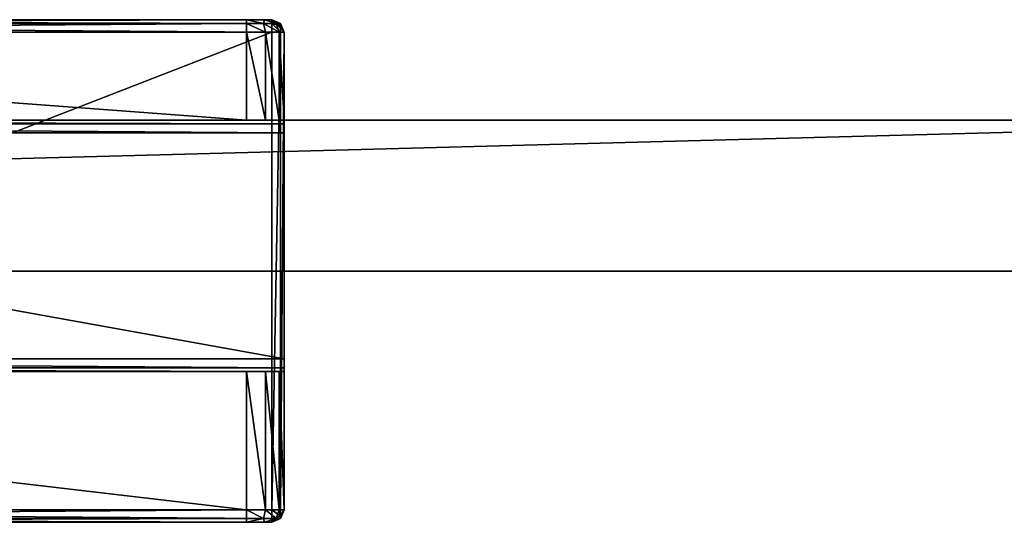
# Model space of a CAD drawing. Header units: metres. Extents: x 0 to 647, y -215 to 49.
# Tile 9 of 10: x 193 to 233, y -13 to 7. Entities that reach past the tile are written whole.
import ezdxf

# ---------------------------------------------------------------- set-up
doc = ezdxf.new("R2010")
doc.units = ezdxf.units.M

msp = doc.modelspace()

# ---------------------------------------------------------------- linework, layer by layer
at = {"layer": 'Y2A65L01'}
for points in [[(203.349472, 7, 1997.5), (202.349472, 7, 1976.5), (154.349472, 7, 1997.5)], [(202.349472, 7, 1976.5), (155.349472, 7, 1976.5), (154.349472, 7, 1997.5)], [(203.349472, 7, 1997.5), (154.349472, 7, 1997.5), (203.349472, 6.853553, 1997.853516)], [(154.349472, 7, 1997.5), (154.349472, 6.853553, 1997.853516), (203.349472, 6.853553, 1997.853516)], [(203.349472, 6.853553, 1997.853516), (154.349472, 6.853553, 1997.853516), (203.349472, 6.5, 1998)], [(154.349472, 6.853553, 1997.853516), (154.349472, 6.5, 1998), (203.349472, 6.5, 1998)], [(202.349472, 6.853553, 1976.146484), (155.349472, 6.853553, 1976.146484), (202.349472, 7, 1976.5)], [(155.349472, 6.853553, 1976.146484), (155.349472, 7, 1976.5), (202.349472, 7, 1976.5)], [(202.349472, 6.5, 1976), (155.349472, 6.5, 1976), (202.349472, 6.853553, 1976.146484)], [(155.349472, 6.5, 1976), (155.349472, 6.853553, 1976.146484), (202.349472, 6.853553, 1976.146484)], [(203.05658, 7, 1976.792847), (202.349472, 7, 1976.5), (203.349472, 7, 1997.5)], [(203.05658, 7, 1976.792847), (203.026245, 6.853553, 1976.327759), (202.349472, 7, 1976.5)], [(202.349472, 7, 1976.5), (203.026245, 6.853553, 1976.327759), (202.349472, 6.853553, 1976.146484)], [(203.026245, 6.853553, 1976.327759), (203.099472, 6.5, 1976.200928), (202.349472, 6.853553, 1976.146484)], [(203.099472, 6.5, 1976.200928), (202.349472, 6.5, 1976), (202.349472, 6.853553, 1976.146484)], [(203.026245, 6.853553, 1976.327759), (203.05658, 7, 1976.792847), (203.521683, 6.853553, 1976.823242)], [(203.521683, 6.853553, 1976.823242), (203.648514, 6.5, 1976.75), (203.026245, 6.853553, 1976.327759)], [(203.648514, 6.5, 1976.75), (203.099472, 6.5, 1976.200928), (203.026245, 6.853553, 1976.327759)], [(203.349472, 7, 1977.5), (203.05658, 7, 1976.792847), (203.349472, 7, 1997.5)], [(203.05658, 7, 1976.792847), (203.349472, 7, 1977.5), (203.521683, 6.853553, 1976.823242)], [(203.703018, 6.853553, 1997.5), (203.349472, 7, 1997.5), (203.703018, 6.75, 1997.75)], [(203.349472, 7, 1997.5), (203.349472, 6.853553, 1997.853516), (203.703018, 6.75, 1997.75)], [(203.703018, 6.853553, 1997.5), (203.703018, 6.853553, 1977.5), (203.349472, 7, 1997.5)], [(203.703018, 6.853553, 1977.5), (203.349472, 7, 1977.5), (203.349472, 7, 1997.5)], [(203.521683, 6.853553, 1976.823242), (203.349472, 7, 1977.5), (203.703018, 6.853553, 1977.5)], [(203.703018, 6.75, 1997.75), (203.349472, 6.853553, 1997.853516), (203.703018, 6.5, 1997.853516)], [(203.349472, 6.853553, 1997.853516), (203.349472, 6.5, 1998), (203.703018, 6.5, 1997.853516)], [(203.703018, 6.853553, 1977.5), (203.849472, 6.5, 1977.5), (203.521683, 6.853553, 1976.823242)], [(203.849472, 6.5, 1977.5), (203.648514, 6.5, 1976.75), (203.521683, 6.853553, 1976.823242)], [(203.703018, 6.75, 1997.75), (203.849472, 6.5, 1997.5), (203.703018, 6.853553, 1997.5)], [(203.849472, 6.5, 1997.5), (203.849472, 6.5, 1977.5), (203.703018, 6.853553, 1997.5)], [(203.849472, 6.5, 1977.5), (203.703018, 6.853553, 1977.5), (203.703018, 6.853553, 1997.5)], [(203.849472, 6.5, 1997.5), (203.703018, 6.75, 1997.75), (203.703018, 6.5, 1997.853516)], [(203.349472, -12.5, 1998), (203.349472, 6.5, 1998), (154.349472, -12.5, 1998)], [(203.349472, 6.5, 1998), (154.349472, 6.5, 1998), (154.349472, -12.5, 1998)], [(202.349472, 6.5, 1976), (202.349472, 3, 1976), (155.349472, 6.5, 1976)], [(202.349472, 3, 1976), (155.349472, 3, 1976), (155.349472, 6.5, 1976)], [(203.099472, 6.5, 1976.200928), (203.099472, 3, 1976.200928), (202.349472, 6.5, 1976)], [(203.099472, 3, 1976.200928), (202.349472, 3, 1976), (202.349472, 6.5, 1976)], [(203.648514, 6.5, 1976.75), (203.648514, 3, 1976.75), (203.099472, 6.5, 1976.200928)], [(203.648514, 3, 1976.75), (203.099472, 3, 1976.200928), (203.099472, 6.5, 1976.200928)], [(203.703018, -12.5, 1997.853516), (203.703018, 6.5, 1997.853516), (203.349472, -12.5, 1998)], [(203.703018, 6.5, 1997.853516), (203.349472, 6.5, 1998), (203.349472, -12.5, 1998)], [(203.849472, 6.5, 1977.5), (203.849472, 3, 1977.5), (203.648514, 6.5, 1976.75)], [(203.849472, 3, 1977.5), (203.648514, 3, 1976.75), (203.648514, 6.5, 1976.75)], [(203.849472, -12.5, 1997.5), (203.849472, 6.5, 1997.5), (203.703018, -12.5, 1997.853516)], [(203.849472, 6.5, 1997.5), (203.703018, 6.5, 1997.853516), (203.703018, -12.5, 1997.853516)], [(203.849472, 2.853553, 1993.853516), (203.849472, 6.5, 1997.5), (203.849472, 2.5, 1994)], [(203.849472, 6.5, 1997.5), (203.849472, -12.5, 1997.5), (203.849472, 2.5, 1994)], [(203.849472, 3, 1993.5), (203.849472, 6.5, 1997.5), (203.849472, 2.853553, 1993.853516)], [(203.849472, 3, 1977.5), (203.849472, 6.5, 1997.5), (203.849472, 3, 1993.5)], [(203.849472, 6.5, 1977.5), (203.849472, 6.5, 1997.5), (203.849472, 3, 1977.5)], [(153.849472, 3, 1993.5), (155.349472, 3, 1976), (203.849472, 3, 1993.5)], [(203.849472, 3, 1993.5), (203.849472, 2.853553, 1993.853516), (153.849472, 3, 1993.5)], [(203.849472, 2.853553, 1993.853516), (153.849472, 2.853553, 1993.853516), (153.849472, 3, 1993.5)], [(203.849472, 2.853553, 1993.853516), (203.849472, 2.5, 1994), (153.849472, 2.853553, 1993.853516)], [(203.849472, 2.5, 1994), (153.849472, 2.5, 1994), (153.849472, 2.853553, 1993.853516)], [(155.349472, 3, 1976), (202.349472, 3, 1976), (203.849472, 3, 1993.5)], [(203.849472, 3, 1993.5), (202.349472, 3, 1976), (203.648514, 3, 1976.75)], [(202.349472, 3, 1976), (203.099472, 3, 1976.200928), (203.648514, 3, 1976.75)], [(203.849472, 3, 1993.5), (203.648514, 3, 1976.75), (203.849472, 3, 1977.5)], [(203.849472, 2.5, 1994), (203.849472, -6.5, 1994), (153.849472, 2.5, 1994)], [(203.849472, -6.5, 1994), (153.849472, -6.5, 1994), (153.849472, 2.5, 1994)], [(203.849472, 2.5, 1994), (203.849472, -12.5, 1997.5), (203.849472, -6.5, 1994)], [(203.849472, -6.5, 1994), (203.849472, -6.853553, 1993.853516), (153.849472, -6.5, 1994)], [(203.849472, -6.853553, 1993.853516), (153.849472, -6.853553, 1993.853516), (153.849472, -6.5, 1994)], [(203.849472, -6.5, 1994), (203.849472, -12.5, 1997.5), (203.849472, -6.853553, 1993.853516)], [(203.849472, -6.853553, 1993.853516), (203.849472, -7, 1993.5), (153.849472, -6.853553, 1993.853516)], [(203.849472, -7, 1993.5), (153.849472, -7, 1993.5), (153.849472, -6.853553, 1993.853516)], [(203.849472, -7, 1993.5), (155.349472, -7, 1976), (153.849472, -7, 1993.5)], [(202.349472, -7, 1976), (202.349472, -12.5, 1976), (155.349472, -7, 1976)], [(202.349472, -12.5, 1976), (155.349472, -12.5, 1976), (155.349472, -7, 1976)], [(155.349472, -7, 1976), (203.849472, -7, 1993.5), (202.349472, -7, 1976)], [(203.099472, -7, 1976.200928), (203.099472, -12.5, 1976.200928), (202.349472, -7, 1976)], [(203.099472, -12.5, 1976.200928), (202.349472, -12.5, 1976), (202.349472, -7, 1976)], [(203.099472, -7, 1976.200928), (202.349472, -7, 1976), (203.648514, -7, 1976.75)], [(202.349472, -7, 1976), (203.849472, -7, 1993.5), (203.648514, -7, 1976.75)], [(203.648514, -7, 1976.75), (203.648514, -12.5, 1976.75), (203.099472, -7, 1976.200928)], [(203.648514, -12.5, 1976.75), (203.099472, -12.5, 1976.200928), (203.099472, -7, 1976.200928)], [(203.849472, -7, 1977.5), (203.849472, -12.5, 1977.5), (203.648514, -7, 1976.75)], [(203.849472, -12.5, 1977.5), (203.648514, -12.5, 1976.75), (203.648514, -7, 1976.75)], [(203.648514, -7, 1976.75), (203.849472, -7, 1993.5), (203.849472, -7, 1977.5)], [(203.849472, -6.853553, 1993.853516), (203.849472, -12.5, 1997.5), (203.849472, -7, 1993.5)], [(203.849472, -12.5, 1977.5), (203.849472, -7, 1977.5), (203.849472, -12.5, 1997.5)], [(203.849472, -7, 1977.5), (203.849472, -7, 1993.5), (203.849472, -12.5, 1997.5)], [(203.349472, -12.5, 1998), (154.349472, -12.5, 1998), (203.349472, -12.853554, 1997.853516)], [(154.349472, -12.5, 1998), (154.349472, -12.853554, 1997.853516), (203.349472, -12.853554, 1997.853516)], [(202.349472, -12.853554, 1976.146484), (155.349472, -12.853554, 1976.146484), (202.349472, -12.5, 1976)], [(155.349472, -12.853554, 1976.146484), (155.349472, -12.5, 1976), (202.349472, -12.5, 1976)], [(202.349472, -12.853554, 1976.146484), (202.349472, -12.5, 1976), (203.026245, -12.853554, 1976.327759)], [(202.349472, -12.5, 1976), (203.099472, -12.5, 1976.200928), (203.026245, -12.853554, 1976.327759)], [(203.026245, -12.853554, 1976.327759), (203.099472, -12.5, 1976.200928), (203.521683, -12.853554, 1976.823242)], [(203.099472, -12.5, 1976.200928), (203.648514, -12.5, 1976.75), (203.521683, -12.853554, 1976.823242)], [(203.703018, -12.5, 1997.853516), (203.349472, -12.5, 1998), (203.703018, -12.75, 1997.75)], [(203.349472, -12.5, 1998), (203.349472, -12.853554, 1997.853516), (203.703018, -12.75, 1997.75)], [(203.521683, -12.853554, 1976.823242), (203.648514, -12.5, 1976.75), (203.703018, -12.853554, 1977.5)], [(203.648514, -12.5, 1976.75), (203.849472, -12.5, 1977.5), (203.703018, -12.853554, 1977.5)], [(203.849472, -12.5, 1977.5), (203.849472, -12.5, 1997.5), (203.703018, -12.853554, 1977.5)], [(203.849472, -12.5, 1997.5), (203.703018, -12.853554, 1997.5), (203.703018, -12.853554, 1977.5)], [(203.849472, -12.5, 1997.5), (203.703018, -12.75, 1997.75), (203.703018, -12.853554, 1997.5)], [(203.703018, -12.75, 1997.75), (203.849472, -12.5, 1997.5), (203.703018, -12.5, 1997.853516)], [(203.349472, -12.853554, 1997.853516), (154.349472, -12.853554, 1997.853516), (203.349472, -13, 1997.5)], [(154.349472, -12.853554, 1997.853516), (154.349472, -13, 1997.5), (203.349472, -13, 1997.5)], [(202.349472, -13, 1976.5), (155.349472, -13, 1976.5), (202.349472, -12.853554, 1976.146484)], [(155.349472, -13, 1976.5), (155.349472, -12.853554, 1976.146484), (202.349472, -12.853554, 1976.146484)], [(203.05658, -13, 1976.792847), (202.349472, -13, 1976.5), (203.026245, -12.853554, 1976.327759)], [(203.026245, -12.853554, 1976.327759), (202.349472, -13, 1976.5), (202.349472, -12.853554, 1976.146484)], [(203.521683, -12.853554, 1976.823242), (203.05658, -13, 1976.792847), (203.026245, -12.853554, 1976.327759)], [(203.05658, -13, 1976.792847), (203.521683, -12.853554, 1976.823242), (203.349472, -13, 1977.5)], [(203.703018, -12.75, 1997.75), (203.349472, -12.853554, 1997.853516), (203.703018, -12.853554, 1997.5)], [(203.349472, -13, 1977.5), (203.521683, -12.853554, 1976.823242), (203.703018, -12.853554, 1977.5)], [(203.703018, -12.853554, 1977.5), (203.703018, -12.853554, 1997.5), (203.349472, -13, 1977.5)], [(203.703018, -12.853554, 1997.5), (203.349472, -13, 1997.5), (203.349472, -13, 1977.5)], [(203.349472, -12.853554, 1997.853516), (203.349472, -13, 1997.5), (203.703018, -12.853554, 1997.5)], [(203.349472, -13, 1997.5), (154.349472, -13, 1997.5), (166.849472, -13, 1993.5)], [(155.349472, -13, 1976.5), (202.349472, -13, 1976.5), (166.849472, -13, 1984.5)], [(190.849472, -13, 1993.5), (203.349472, -13, 1997.5), (166.849472, -13, 1993.5)], [(166.849472, -13, 1984.5), (202.349472, -13, 1976.5), (190.849472, -13, 1984.5)], [(191.849472, -13, 1993.232056), (203.349472, -13, 1997.5), (190.849472, -13, 1993.5)], [(190.849472, -13, 1984.5), (202.349472, -13, 1976.5), (191.849472, -13, 1984.767944)], [(192.581528, -13, 1992.5), (203.349472, -13, 1997.5), (191.849472, -13, 1993.232056)], [(191.849472, -13, 1984.767944), (202.349472, -13, 1976.5), (192.581528, -13, 1985.5)], [(192.849472, -13, 1991.5), (203.349472, -13, 1997.5), (192.581528, -13, 1992.5)], [(192.581528, -13, 1985.5), (202.349472, -13, 1976.5), (192.849472, -13, 1986.5)], [(203.349472, -13, 1997.5), (192.849472, -13, 1991.5), (203.349472, -13, 1977.5)], [(192.849472, -13, 1991.5), (192.849472, -13, 1986.5), (203.349472, -13, 1977.5)], [(203.349472, -13, 1977.5), (192.849472, -13, 1986.5), (203.05658, -13, 1976.792847)], [(192.849472, -13, 1986.5), (202.349472, -13, 1976.5), (203.05658, -13, 1976.792847)]]:
    msp.add_3dface(points, dxfattribs=at)
at = {"layer": 'Y2A65L0123'}
for points in [[(24.000277, 3, 3), (24.000277, 3, 1994), (251.000275, 3, 3)], [(24.000277, 3, 1994), (251.000275, 3, 1994), (251.000275, 3, 3)], [(24.000277, 3, 3), (251.000275, 3, 3), (24.000277, -3, 3)], [(251.000275, 3, 3), (251.000275, -3, 3), (24.000277, -3, 3)], [(24.000277, 3, 1994), (24.000277, -3, 1994), (251.000275, 3, 1994)], [(24.000277, -3, 1994), (251.000275, -3, 1994), (251.000275, 3, 1994)], [(251.000275, -3, 3), (251.000275, -3, 1994), (24.000277, -3, 3)], [(251.000275, -3, 1994), (24.000277, -3, 1994), (24.000277, -3, 3)]]:
    msp.add_3dface(points, dxfattribs=at)

doc.saveas('drawing.dxf')
